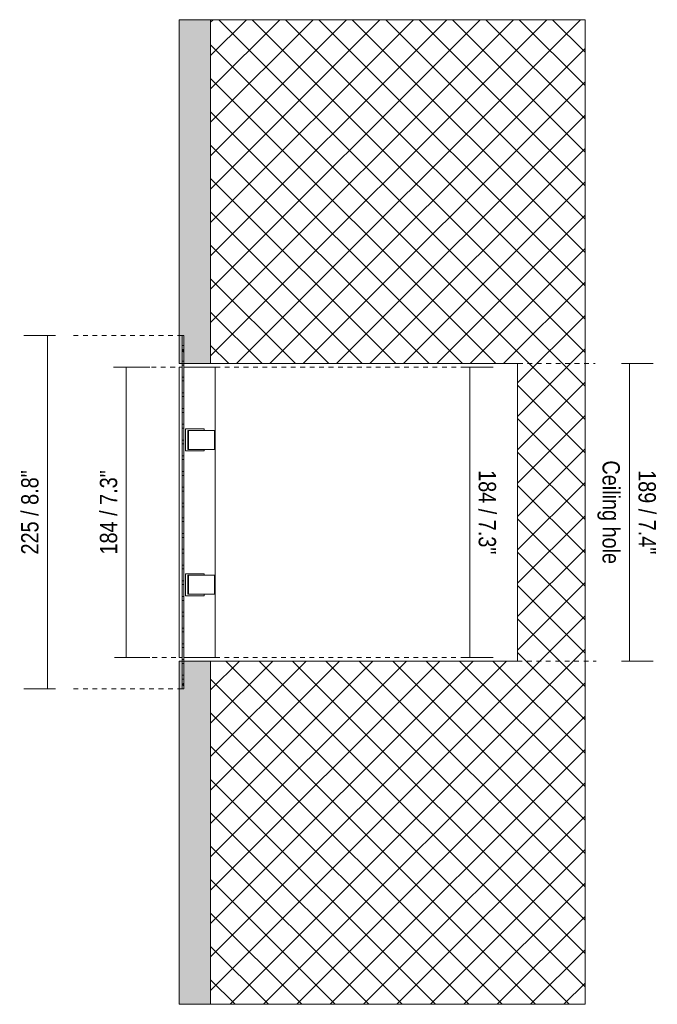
# Model space of a CAD drawing. Header units: millimetres. Extents: x -6861 to -4195, y 84 to 6892.
# Tile 4 of 4: x -6245 to -5840, y 6267 to 6892. Entities that reach past the tile are written whole.
import ezdxf

# ---------------------------------------------------------------- set-up
doc = ezdxf.new("R2010")
doc.units = ezdxf.units.MM
doc.linetypes.add('Dash', pattern=[6, 3, -3])
doc.layers.add('A-ANNO-DIMS', color=7, linetype='Dash', lineweight=9, true_color=0xd2d2d2)
for name, color, linetype, lineweight in [('A-ANNO-DIMS-5', 7, 'Continuous', 9), ('A-DETL-GENF', 7, 'Continuous', 9), ('E-LITE-EQPM', 7, 'Continuous', 20)]:
    doc.layers.add(name, color=color, linetype=linetype, lineweight=lineweight)
doc.styles.add('Arial Narrow', font='ARIALN.TTF', dxfattribs={"height": 11})
doc.dimstyles.new('FARO_-_2_2mm_Arial_Narrow_mm_Inch_Left', dxfattribs={"dimscale": 304.8, "dimtxt": 11.257741, "dimasz": 0, "dimexe": 0.049213, "dimexo": 0.0625, "dimgap": 0.008202, "dimtad": 1, "dimdec": 0, "dimzin": 0, "dimdsep": 46, "dimtxsty": 'Arial Narrow', "dimblk1": 'NONE', "dimblk2": 'NONE', "dimsah": 1, "dimcen": 0.09, "dimadec": 0, "dimazin": 0, "dimtfac": 1, "dimtdec": 4, "dimtix": 1, "dimtmove": 0, "dimatfit": 3, "dimfxl": 0.016404, "dimfxlon": 1, "dimtvp": 1, "dimtolj": 1, "dimtzin": 0, "dimarcsym": 2})
doc.dimstyles.new('FARO_-_2_2mm_Arial_Narrow_mm_Inch_Right', dxfattribs={"dimscale": 304.8, "dimtxt": 11.257741, "dimasz": 0, "dimexe": 0.049213, "dimexo": 0.0625, "dimgap": 0.008202, "dimtad": 1, "dimdec": 0, "dimzin": 0, "dimdsep": 46, "dimtxsty": 'Arial Narrow', "dimblk1": 'NONE', "dimblk2": 'NONE', "dimsah": 1, "dimcen": 0.09, "dimadec": 0, "dimazin": 0, "dimtfac": 1, "dimtdec": 4, "dimtix": 1, "dimtmove": 0, "dimatfit": 3, "dimfxl": 0.016404, "dimfxlon": 1, "dimtvp": 1, "dimtolj": 1, "dimtzin": 0, "dimarcsym": 2})

# ---------------------------------------------------------------- blocks, each defined once
blk = doc.blocks.new('02 PODIUM EMPOTRADO SIN MARCO 2 - 01 PODIUM EMPOTRADO CON MARCO 1-672055-Planta_PDF')
at = {"layer": 'E-LITE-EQPM'}
for p, q in [((-3266.96, 6685.49), (-3265.96, 6685.49)), ((-3265.96, 6683.04), (-3266.96, 6683.04)), ((-3266.96, 6675.48), (-3265.96, 6675.48)), ((-3268.96, 6671.74), (-3266.96, 6671.74)), ((-3268.96, 6671.74), (-3268.96, 6487.25)), ((-3266.96, 6673.03), (-3266.96, 6673.94)), ((-3266.96, 6665.47), (-3266.96, 6673.03)), ((-3265.96, 6673.03), (-3266.96, 6673.03)), ((-3265.96, 6673.94), (-3265.96, 6673.03)), ((-3265.96, 6673.03), (-3265.96, 6665.47)), ((-3265.96, 6671.74), (-3245.96, 6671.74)), ((-3245.96, 6671.74), (-3245.96, 6487.25)), ((-3266.96, 6663.02), (-3266.96, 6665.47)), ((-3266.96, 6665.47), (-3265.96, 6665.47)), ((-3266.96, 6655.46), (-3266.96, 6663.02)), ((-3265.96, 6663.02), (-3266.96, 6663.02)), ((-3265.96, 6665.47), (-3265.96, 6663.02)), ((-3265.96, 6663.02), (-3265.96, 6655.46)), ((-3266.96, 6653.01), (-3266.96, 6655.46)), ((-3266.96, 6655.46), (-3265.96, 6655.46)), ((-3266.96, 6645.46), (-3266.96, 6653.01)), ((-3265.96, 6653.01), (-3266.96, 6653.01)), ((-3265.96, 6655.46), (-3265.96, 6653.01)), ((-3265.96, 6653.01), (-3265.96, 6645.46)), ((-3266.96, 6643.01), (-3266.96, 6645.46)), ((-3266.96, 6645.46), (-3265.96, 6645.46)), ((-3265.96, 6645.46), (-3265.96, 6643.01)), ((-3266.96, 6635.45), (-3266.96, 6643.01)), ((-3265.96, 6643.01), (-3266.96, 6643.01)), ((-3265.96, 6643.01), (-3265.96, 6635.45)), ((-3266.96, 6633), (-3266.96, 6635.45)), ((-3266.96, 6635.45), (-3265.96, 6635.45)), ((-3266.96, 6625.44), (-3266.96, 6633)), ((-3265.96, 6633), (-3266.96, 6633)), ((-3265.96, 6635.45), (-3265.96, 6633)), ((-3265.96, 6633), (-3265.96, 6625.44)), ((-3264.96, 6632.5), (-3252.96, 6632.5)), ((-3264.96, 6618.5), (-3264.96, 6632.5)), ((-3263.37, 6631.5), (-3262.97, 6631.5)), ((-3263.37, 6631.5), (-3263.37, 6619.5)), ((-3262.97, 6631.5), (-3260.02, 6631.5)), ((-3262.97, 6631.5), (-3262.97, 6619.5)), ((-3260.02, 6631.5), (-3258.51, 6631.5)), ((-3258.51, 6631.5), (-3256.76, 6631.5)), ((-3256.76, 6631.5), (-3255.53, 6631.5)), ((-3255.53, 6631.5), (-3246.46, 6631.5)), ((-3252.96, 6632.5), (-3252.96, 6631.5)), ((-3246.46, 6631.5), (-3246.46, 6619.5)), ((-3266.96, 6622.99), (-3266.96, 6625.44)), ((-3266.96, 6625.44), (-3265.96, 6625.44)), ((-3265.96, 6625.44), (-3265.96, 6622.99)), ((-3266.96, 6615.43), (-3266.96, 6622.99)), ((-3265.96, 6622.99), (-3266.96, 6622.99)), ((-3265.96, 6622.99), (-3265.96, 6615.43)), ((-3262.97, 6619.5), (-3263.37, 6619.5)), ((-3260.02, 6619.5), (-3262.97, 6619.5)), ((-3258.51, 6619.5), (-3260.02, 6619.5)), ((-3256.76, 6619.5), (-3258.51, 6619.5)), ((-3255.53, 6619.5), (-3256.76, 6619.5)), ((-3246.46, 6619.5), (-3255.53, 6619.5)), ((-3252.96, 6619.5), (-3252.96, 6618.5)), ((-3266.96, 6612.98), (-3266.96, 6615.43)), ((-3266.96, 6615.43), (-3265.96, 6615.43)), ((-3266.96, 6605.42), (-3266.96, 6612.98)), ((-3265.96, 6612.98), (-3266.96, 6612.98)), ((-3265.96, 6615.43), (-3265.96, 6612.98)), ((-3265.96, 6612.98), (-3265.96, 6605.42)), ((-3252.96, 6618.5), (-3264.96, 6618.5)), ((-3266.96, 6602.97), (-3266.96, 6605.42)), ((-3266.96, 6605.42), (-3265.96, 6605.42)), ((-3266.96, 6595.42), (-3266.96, 6602.97)), ((-3265.96, 6602.97), (-3266.96, 6602.97)), ((-3265.96, 6605.42), (-3265.96, 6602.97)), ((-3265.96, 6602.97), (-3265.96, 6595.42)), ((-3266.96, 6592.97), (-3266.96, 6595.42)), ((-3266.96, 6595.42), (-3265.96, 6595.42)), ((-3265.96, 6595.42), (-3265.96, 6592.97)), ((-3266.96, 6585.41), (-3266.96, 6592.97)), ((-3265.96, 6592.97), (-3266.96, 6592.97)), ((-3265.96, 6592.97), (-3265.96, 6585.41)), ((-3266.96, 6582.96), (-3266.96, 6585.41)), ((-3266.96, 6585.41), (-3265.96, 6585.41)), ((-3266.96, 6576.03), (-3266.96, 6582.96)), ((-3265.96, 6582.96), (-3266.96, 6582.96)), ((-3265.96, 6585.41), (-3265.96, 6582.96)), ((-3265.96, 6582.96), (-3265.96, 6576.03)), ((-3266.96, 6573.58), (-3266.96, 6576.03)), ((-3266.96, 6576.03), (-3265.96, 6576.03)), ((-3265.96, 6576.03), (-3265.96, 6573.58)), ((-3266.96, 6566.03), (-3266.96, 6573.58)), ((-3265.96, 6573.58), (-3266.96, 6573.58)), ((-3265.96, 6573.58), (-3265.96, 6566.03)), ((-3266.96, 6563.58), (-3266.96, 6566.03)), ((-3266.96, 6566.03), (-3265.96, 6566.03)), ((-3266.96, 6556.02), (-3266.96, 6563.58)), ((-3265.96, 6563.58), (-3266.96, 6563.58)), ((-3265.96, 6566.03), (-3265.96, 6563.58)), ((-3265.96, 6563.58), (-3265.96, 6556.02)), ((-3266.96, 6553.57), (-3266.96, 6556.02)), ((-3266.96, 6556.02), (-3265.96, 6556.02)), ((-3266.96, 6546.01), (-3266.96, 6553.57)), ((-3265.96, 6553.57), (-3266.96, 6553.57)), ((-3265.96, 6556.02), (-3265.96, 6553.57)), ((-3265.96, 6553.57), (-3265.96, 6546.01)), ((-3266.96, 6543.56), (-3266.96, 6546.01)), ((-3266.96, 6546.01), (-3265.96, 6546.01)), ((-3265.96, 6546.01), (-3265.96, 6543.56)), ((-3266.96, 6536), (-3266.96, 6543.56)), ((-3265.96, 6543.56), (-3266.96, 6543.56)), ((-3265.96, 6543.56), (-3265.96, 6536)), ((-3264.96, 6540.49), (-3252.96, 6540.49)), ((-3264.96, 6526.49), (-3264.96, 6540.49)), ((-3263.37, 6539.49), (-3262.97, 6539.49)), ((-3263.37, 6539.49), (-3263.37, 6527.49)), ((-3262.97, 6539.49), (-3260.02, 6539.49)), ((-3262.97, 6539.49), (-3262.97, 6527.49)), ((-3260.02, 6539.49), (-3258.51, 6539.49)), ((-3258.51, 6539.49), (-3256.76, 6539.49)), ((-3256.76, 6539.49), (-3255.53, 6539.49)), ((-3255.53, 6539.49), (-3246.46, 6539.49)), ((-3252.96, 6540.49), (-3252.96, 6539.49)), ((-3246.46, 6539.49), (-3246.46, 6527.49)), ((-3266.96, 6533.55), (-3266.96, 6536)), ((-3266.96, 6536), (-3265.96, 6536)), ((-3266.96, 6525.99), (-3266.96, 6533.55)), ((-3265.96, 6533.55), (-3266.96, 6533.55)), ((-3265.96, 6536), (-3265.96, 6533.55)), ((-3265.96, 6533.55), (-3265.96, 6525.99)), ((-3266.96, 6523.54), (-3266.96, 6525.99)), ((-3266.96, 6525.99), (-3265.96, 6525.99)), ((-3265.96, 6525.99), (-3265.96, 6523.54)), ((-3252.96, 6526.49), (-3264.96, 6526.49)), ((-3262.97, 6527.49), (-3263.37, 6527.49)), ((-3260.02, 6527.49), (-3262.97, 6527.49)), ((-3258.51, 6527.49), (-3260.02, 6527.49)), ((-3256.76, 6527.49), (-3258.51, 6527.49)), ((-3255.53, 6527.49), (-3256.76, 6527.49)), ((-3246.46, 6527.49), (-3255.53, 6527.49)), ((-3252.96, 6527.49), (-3252.96, 6526.49)), ((-3266.96, 6515.98), (-3266.96, 6523.54)), ((-3265.96, 6523.54), (-3266.96, 6523.54)), ((-3265.96, 6523.54), (-3265.96, 6515.98)), ((-3266.96, 6513.53), (-3266.96, 6515.98)), ((-3266.96, 6515.98), (-3265.96, 6515.98)), ((-3266.96, 6505.98), (-3266.96, 6513.53)), ((-3265.96, 6513.53), (-3266.96, 6513.53)), ((-3265.96, 6515.98), (-3265.96, 6513.53)), ((-3265.96, 6513.53), (-3265.96, 6505.98)), ((-3266.96, 6503.53), (-3266.96, 6505.98)), ((-3266.96, 6505.98), (-3265.96, 6505.98)), ((-3266.96, 6495.97), (-3266.96, 6503.53)), ((-3265.96, 6503.53), (-3266.96, 6503.53)), ((-3265.96, 6505.98), (-3265.96, 6503.53)), ((-3265.96, 6503.53), (-3265.96, 6495.97)), ((-3266.96, 6493.52), (-3266.96, 6495.97)), ((-3266.96, 6495.97), (-3265.96, 6495.97)), ((-3265.96, 6495.97), (-3265.96, 6493.52)), ((-3266.96, 6485.96), (-3266.96, 6493.52)), ((-3265.96, 6493.52), (-3266.96, 6493.52)), ((-3265.96, 6493.52), (-3265.96, 6485.96)), ((-3266.96, 6487.25), (-3268.96, 6487.25)), ((-3266.96, 6485.05), (-3266.96, 6485.96)), ((-3266.96, 6485.96), (-3265.96, 6485.96)), ((-3265.96, 6483.51), (-3266.96, 6483.51)), ((-3245.96, 6487.25), (-3265.96, 6487.25)), ((-3265.96, 6485.96), (-3265.96, 6485.05)), ((-3266.96, 6475.95), (-3265.96, 6475.95)), ((-3265.96, 6473.5), (-3266.96, 6473.5))]:
    blk.add_line(p, q, dxfattribs=at)
blk = doc.blocks.new('DIMBLOCK9-Planta_PDF')
at = {"layer": 'A-ANNO-DIMS-5', "color": 251, "true_color": 0x5b5b5b, "transparency": 16777216}
for p, q in [((-6177.49, 6671.74), (-6182.49, 6671.74)), ((-6177.69, 6671.74), (-6162.49, 6671.74)), ((-6177.49, 6671.74), (-6177.49, 6487.25)), ((-6177.49, 6487.25), (-6182.49, 6487.25)), ((-6177.69, 6487.25), (-6162.49, 6487.25))]:
    blk.add_line(p, q, dxfattribs=at)
at = {"layer": 'A-ANNO-DIMS-5', "color": 0, "transparency": 16777216, "insert": (-6194.21, 6552.69), "char_height": 11, "width": 64.3299, "attachment_point": 1, "rotation": 90, "line_spacing_factor": 0.974696, "style": 'Arial Narrow'}
blk.add_mtext('184 / 7.3"', dxfattribs=at)
blk = doc.blocks.new('_None')
blk = doc.blocks.new('DIMBLOCK10-Planta_PDF')
at = {"layer": 'A-ANNO-DIMS-5', "color": 251, "true_color": 0x5b5b5b, "transparency": 16777216}
for p, q in [((-5964.3, 6671.74), (-5944.3, 6671.74)), ((-5959.3, 6671.74), (-5964.3, 6671.74)), ((-5959.3, 6487.25), (-5959.3, 6671.74)), ((-5964.3, 6487.25), (-5944.3, 6487.25)), ((-5959.3, 6487.25), (-5964.3, 6487.25))]:
    blk.add_line(p, q, dxfattribs=at)
at = {"layer": 'A-ANNO-DIMS-5', "color": 0, "transparency": 16777216, "insert": (-5942.59, 6606.29), "char_height": 11, "width": 64.3299, "attachment_point": 1, "rotation": 270, "line_spacing_factor": 0.974696, "style": 'Arial Narrow'}
blk.add_mtext('184 / 7.3"', dxfattribs=at)
blk = doc.blocks.new('DIMBLOCK11-Planta_PDF')
at = {"layer": 'A-ANNO-DIMS-5', "color": 251, "true_color": 0x5b5b5b, "transparency": 16777216}
for p, q in [((-5862.78, 6674), (-5842.78, 6674)), ((-5857.78, 6674), (-5862.78, 6674)), ((-5857.78, 6485), (-5857.78, 6674)), ((-5862.78, 6485), (-5842.78, 6485)), ((-5857.78, 6485), (-5862.78, 6485))]:
    blk.add_line(p, q, dxfattribs=at)
at = {"layer": 'A-ANNO-DIMS-5', "color": 0, "transparency": 16777216, "char_height": 11, "attachment_point": 1, "rotation": 270, "line_spacing_factor": 0.974696, "style": 'Arial Narrow'}
for s, insert, width in [('Ceiling hole', (-5863.93, 6612.46), 79.1258), ('189 / 7.4"', (-5841.06, 6606.3), 64.3299)]:
    blk.add_mtext(s, dxfattribs=dict(at, insert=insert, width=width))
blk = doc.blocks.new('DIMBLOCK12-Planta_PDF')
at = {"layer": 'A-ANNO-DIMS-5', "color": 251, "true_color": 0x5b5b5b, "transparency": 16777216}
for p, q in [((-6222.49, 6691.74), (-6242.49, 6691.74)), ((-6227.49, 6691.74), (-6227.49, 6467.24)), ((-6227.49, 6691.74), (-6222.49, 6691.74)), ((-6222.49, 6467.24), (-6242.49, 6467.24)), ((-6227.49, 6467.24), (-6222.49, 6467.24))]:
    blk.add_line(p, q, dxfattribs=at)
at = {"layer": 'A-ANNO-DIMS-5', "color": 0, "transparency": 16777216, "insert": (-6244.21, 6552.69), "char_height": 11, "width": 64.3299, "attachment_point": 1, "rotation": 90, "line_spacing_factor": 0.974696, "style": 'Arial Narrow'}
blk.add_mtext('225 / 8.8"', dxfattribs=at)

msp = doc.modelspace()

# ---------------------------------------------------------------- hatches: boundary and pattern name
at = {"layer": 'A-DETL-GENF', "true_color": 0xc0c0c0}
h = msp.add_hatch(color=9, dxfattribs=at)
h.paths.add_polyline_path([(-6143.89, 6266.9), (-6123.89, 6266.9), (-6123.89, 6485), (-6140.89, 6484.94), (-6140.89, 6467.25), (-6141.89, 6467.25), (-6141.89, 6485), (-6143.89, 6485), (-6143.89, 6355.26)])
h.paths.add_polyline_path([(-6143.89, 6674), (-6141.89, 6674), (-6141.89, 6691.74), (-6140.89, 6691.74), (-6140.89, 6674), (-6123.89, 6674), (-6123.89, 6892.5), (-6143.89, 6892.5), (-6143.89, 6674.25)])
at = {"layer": 'A-DETL-GENF', "true_color": 0xaaaaaa}
h = msp.add_hatch(dxfattribs=at)
h.set_pattern_fill('FP_1', color=253, style=0, pattern_type=2)
h.set_pattern_definition([(45, (-2874.932, 0), (-10.606602, 10.606602), []), (135, (-2874.932, 0), (-10.606602, -10.606602), [])])
h.paths.add_polyline_path([(-6123.89, 6266.9), (-5885.99, 6266.9), (-5885.99, 6892.5), (-6123.89, 6892.5), (-6123.89, 6674), (-5928.89, 6674), (-5928.89, 6485), (-6123.89, 6485), (-6123.89, 6287.18)])
h.paths.add_polyline_path([(-6141.89, 6467.25), (-6140.89, 6467.25), (-6140.94, 6485), (-6141.89, 6484.94), (-6141.89, 6468.55)])
h.paths.add_polyline_path([(-6141.89, 6674), (-6140.89, 6674), (-6140.89, 6691.74), (-6141.89, 6691.74), (-6141.89, 6674.25)])

# ---------------------------------------------------------------- linework, layer by layer
at = {"layer": 'A-ANNO-DIMS', "color": 9, "linetype": 'Continuous', "true_color": 0xc8c8c8}
for p, q in [((-5885.99, 6892.5), (-6123.89, 6892.5)), ((-5885.99, 6266.9), (-5885.99, 6892.5)), ((-5928.89, 6674), (-5928.89, 6579.26)), ((-5928.89, 6579.26), (-5928.89, 6485)), ((-6123.89, 6266.9), (-5885.99, 6266.9))]:
    msp.add_line(p, q, dxfattribs=at)
at = {"layer": 'A-ANNO-DIMS'}
for p, q in [((-6141.89, 6691.74), (-6211.89, 6691.74)), ((-6146.48, 6671.74), (-6187.07, 6671.74)), ((-6120.89, 6671.74), (-5963.89, 6671.74)), ((-5934.65, 6674), (-5879.65, 6674)), ((-6145.89, 6487.25), (-6185.89, 6487.25)), ((-6121.01, 6487.25), (-5963.89, 6487.25)), ((-5928.89, 6485), (-5878.89, 6485)), ((-6141.89, 6467.24), (-6211.89, 6467.24))]:
    msp.add_line(p, q, dxfattribs=at)
at = {"layer": 'E-LITE-EQPM'}
for p, q in [((-6143.89, 6892.5), (-6143.89, 6674)), ((-6123.89, 6892.5), (-6143.89, 6892.5)), ((-6123.89, 6674), (-6123.89, 6892.5)), ((-6141.89, 6674), (-6141.89, 6691.74)), ((-6141.89, 6691.74), (-6140.89, 6691.74)), ((-6140.89, 6691.74), (-6140.89, 6674)), ((-6143.89, 6674), (-6141.89, 6674)), ((-6140.89, 6674), (-6123.89, 6674)), ((-6141.89, 6485), (-6143.89, 6485)), ((-6143.89, 6485), (-6143.89, 6266.9)), ((-6141.89, 6467.25), (-6141.89, 6485)), ((-6123.89, 6485), (-6140.89, 6485)), ((-6140.89, 6485), (-6140.89, 6467.25)), ((-6123.89, 6266.9), (-6123.89, 6485)), ((-6140.89, 6467.25), (-6141.89, 6467.25)), ((-6143.89, 6266.9), (-6123.89, 6266.9))]:
    msp.add_line(p, q, dxfattribs=at)
at = {"layer": 'E-LITE-EQPM', "color": 253, "true_color": 0xaaaaaa}
for p, q in [((-6141.89, 6674), (-6140.94, 6674)), ((-6123.89, 6674), (-5928.89, 6674)), ((-6140.94, 6485), (-6141.89, 6485)), ((-5928.89, 6485), (-6123.89, 6485))]:
    msp.add_line(p, q, dxfattribs=at)

# ---------------------------------------------------------------- block references
at = {"layer": 'E-LITE-EQPM'}
msp.add_blockref('02 PODIUM EMPOTRADO SIN MARCO 2 - 01 PODIUM EMPOTRADO CON MARCO 1-672055-Planta_PDF', (-2874.93, 0), dxfattribs=at)
msp.add_blockref('02 PODIUM EMPOTRADO SIN MARCO 2 - 01 PODIUM EMPOTRADO CON MARCO 1-672055-Planta_PDF', (-2874.93, 0), dxfattribs=at)

# ---------------------------------------------------------------- dimensions: what is measured, and where the dimension line sits
at = {"layer": 'A-ANNO-DIMS', "color": 251, "linetype": 'Continuous', "true_color": 0x5b5b5b}
for base, p1, p2, dimstyle, override, picture, middle in [((-6227.49178827, 6467.24070468), (-6222.49178827, 6691.74070468), (-6222.49178827, 6467.24070468), 'FARO_-_2_2mm_Arial_Narrow_mm_Inch_Left', {"dimpost": '<>', "dimfxl": 224.5}, 'DIMBLOCK12-Planta_PDF', (-6237.11252501, 6579.49070468)), ((-6177.49, 6487.25), (-6182.49, 6671.74), (-6182.49, 6487.25), 'FARO_-_2_2mm_Arial_Narrow_mm_Inch_Left', {"dimpost": '<>', "dimfxl": 184.49}, 'DIMBLOCK9-Planta_PDF', (-6187.11, 6579.49)), ((-5959.3, 6671.74), (-5964.3, 6487.25), (-5964.3, 6671.74), 'FARO_-_2_2mm_Arial_Narrow_mm_Inch_Right', {"dimtad": 4, "dimpost": '<>', "dimfxl": 184.49}, 'DIMBLOCK10-Planta_PDF', (-5949.68, 6579.49))]:
    dim = msp.add_linear_dim(base=base, p1=p1, p2=p2, angle=90, dimstyle=dimstyle, override=override, dxfattribs=at)
    dim.commit()
    dim.dimension.update_dxf_attribs({"geometry": picture, "text_midpoint": middle})
dim = msp.add_linear_dim(base=(-5857.78, 6674), p1=(-5862.78, 6485), p2=(-5862.78, 6674), angle=90, text='<>\\XCeiling hole', dimstyle='FARO_-_2_2mm_Arial_Narrow_mm_Inch_Right', override={"dimtad": 4, "dimpost": '<>', "dimfxl": 189}, dxfattribs=at)
dim.commit()
dim.dimension.update_dxf_attribs({"geometry": 'DIMBLOCK11-Planta_PDF', "text_midpoint": (-5857.78, 6579.5)})

doc.saveas('drawing.dxf')
